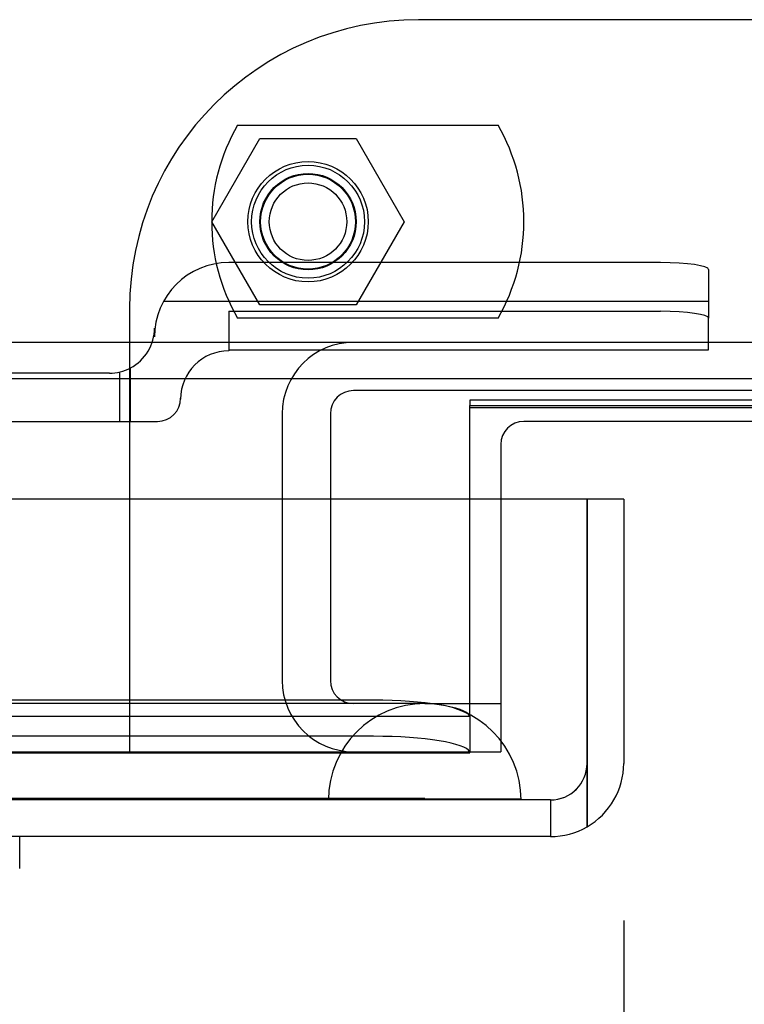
# Model space of a CAD drawing. Header units: inches. Extents: x 1 to 299, y -2 to 199.
# Tile 42 of 57: x 88.1 to 89.98, y 160.97 to 163.52. Entities that reach past the tile are written whole.
import ezdxf
from ezdxf.enums import TextEntityAlignment as Align
from ezdxf.lldxf.tags import DXFTag

# ---------------------------------------------------------------- set-up
doc = ezdxf.new("R2010")
doc.units = ezdxf.units.IN
doc.header["$MEASUREMENT"] = 0
for name, color, linetype in [('COM70098', 7, 'Continuous'), ('COM70220', 7, 'Continuous'), ('COM70739-8', 7, 'Continuous'), ('COM70838', 7, 'Continuous'), ('COM71195-5', 7, 'Continuous'), ('COM71298-1', 7, 'Continuous'), ('COM71299-1', 7, 'Continuous'), ('Default', 7, 'Continuous'), ('GSK87756', 7, 'Continuous'), ('HAN13068', 7, 'Continuous'), ('NTS86070', 7, 'Continuous'), ('SCC180005', 7, 'Continuous')]:
    doc.layers.add(name, color=color, linetype=linetype)
doc.styles.add('SEACAD_Times_New_Roman', font='times.ttf')
tags = doc.linetypes.add('HIDDEN2', pattern=[0.1875, 0.125, -0.0625]).pattern_tags.tags
tags[6:7] = [DXFTag(74, 4), DXFTag(75, 0), DXFTag(340, '0'), DXFTag(46, 0.0), DXFTag(50, 0.0), DXFTag(44, 0.0), DXFTag(45, 0.0)]
tags[4:5] = [DXFTag(74, 4), DXFTag(75, 0), DXFTag(340, '0'), DXFTag(46, 0.0), DXFTag(50, 0.0), DXFTag(44, 0.0), DXFTag(45, 0.0)]
doc.dimstyles.new('HAMMOND_(STH_-_300x200)', dxfattribs={"dimtxt": 1.5, "dimasz": 1.875, "dimexe": 0.75, "dimexo": 0.75, "dimgap": 0.375, "dimtad": 0, "dimtih": 1, "dimtoh": 1, "dimzin": 0, "dimdsep": 46, "dimtxsty": 'SEACAD_Times_New_Roman', "dimblk1": '_SE_FILLED', "dimblk2": '_SE_FILLED', "dimsah": 1, "dimcen": 0.75, "dimadec": 0, "dimazin": 0, "dimtfac": 0.8, "dimtofl": 0, "dimtmove": 0, "dimatfit": 3, "dimfxl": 1, "dimtolj": 1, "dimtzin": 0, "dimarcsym": 0})

# ---------------------------------------------------------------- blocks, each defined once
blk = doc.blocks.new('SE3')
at = {"layer": 'COM70098', "color": 7, "linetype": 'HIDDEN2'}
for p, q in [((92.6345, 163.5241), (89.1345, 163.5241)), ((88.3845, 162.7741), (88.3845, 161.6251)), ((89.3475, 162.2801), (89.3475, 161.6251)), ((88.3845, 161.6251), (89.3475, 161.6251))]:
    blk.add_line(p, q, dxfattribs=at)
at = {"layer": 'COM70098', "color": 7, "linetype": 'Continuous'}
for p, q in [((92.3615, 162.4821), (89.4075, 162.4821)), ((89.3475, 162.4221), (89.3475, 162.2801))]:
    blk.add_line(p, q, dxfattribs=at)
at = {"layer": 'COM70098', "color": 7, "linetype": 'HIDDEN2'}
blk.add_circle((88.8475, 163.0001), 0.1562, dxfattribs=at)
blk.add_arc((89.1345, 162.7741), 0.75, 90, 180, dxfattribs=at)
at = {"layer": 'COM70098', "color": 7, "linetype": 'Continuous'}
blk.add_arc((89.4075, 162.4221), 0.06, 90, 180, dxfattribs=at)
at = {"layer": 'COM70220', "color": 7, "linetype": 'HIDDEN2'}
for p, q in [((88.9005, 161.7501), (68.4325, 161.7501)), ((89.1505, 161.7501), (88.9005, 161.7501)), ((88.9005, 161.5041), (68.4325, 161.5041)), ((88.9005, 161.5021), (68.4325, 161.5021)), ((88.9005, 161.5011), (68.4325, 161.5011)), ((89.1505, 161.5041), (88.9005, 161.5041)), ((89.3995, 161.5021), (88.9005, 161.5021)), ((89.3995, 161.5011), (88.9005, 161.5011)), ((88.9015, 161.5021), (89.1505, 161.5041)), ((88.9015, 161.5011), (88.9015, 161.5021)), ((89.1505, 161.5041), (89.3995, 161.5021)), ((89.3995, 161.5021), (89.3995, 161.5011))]:
    blk.add_line(p, q, dxfattribs=at)
blk.add_arc((89.1505, 161.5001), 0.25, 0, 180, dxfattribs=at)
at = {"layer": 'COM70739-8', "color": 7, "linetype": 'HIDDEN2'}
for p, q in [((92.8035, 162.5621), (88.9655, 162.5621)), ((88.7805, 162.5021), (88.7805, 161.8101)), ((88.9055, 162.5021), (88.9055, 161.8101)), ((89.1505, 161.7501), (89.3475, 161.7501))]:
    blk.add_line(p, q, dxfattribs=at)
for centre, radius, start, end in [((88.9655, 162.5021), 0.185, 90, 180), ((88.9655, 162.5021), 0.06, 90, 180), ((88.9655, 161.8101), 0.185, 180, 270), ((88.9655, 161.8101), 0.06, 180, 270)]:
    blk.add_arc(centre, radius, start, end, dxfattribs=at)
at = {"layer": 'COM70838', "color": 7, "linetype": 'HIDDEN2'}
for p, q in [((89.762, 162.894), (88.642, 162.894)), ((89.887, 162.8758), (89.887, 162.7495)), ((88.4729, 162.794), (89.887, 162.794)), ((88.642, 162.7676), (89.762, 162.7676)), ((88.642, 162.7676), (88.642, 162.6651)), ((89.887, 162.6676), (89.887, 162.7495)), ((88.449, 162.701), (88.449, 162.7241)), ((88.642, 162.6676), (89.887, 162.6676)), ((88.387, 162.4821), (88.387, 162.6208)), ((88.332, 162.6071), (87.6736, 162.6071)), ((88.3594, 162.4821), (88.3594, 162.6103)), ((88.517, 162.5421), (88.517, 162.5401)), ((87.6736, 162.4821), (88.387, 162.4821)), ((88.387, 162.4821), (88.457, 162.4821))]:
    blk.add_line(p, q, dxfattribs=at)
for centre, radius, start, end in [((88.642, 162.701), 0.193, 90, 180), ((88.332, 162.7241), 0.117, 298.0398, 0), ((88.642, 162.5401), 0.125, 90, 180), ((88.332, 162.7241), 0.117, 270, 298.0398), ((88.457, 162.5421), 0.06, 270, 0)]:
    blk.add_arc(centre, radius, start, end, dxfattribs=at)
for centre, major_axis, start_param, end_param in [((89.762, 162.8758), (-0.125, 0), 3.141593, 4.712389), ((89.762, 162.7495), (0.125, 0), 0, 1.570796)]:
    blk.add_ellipse(centre, major_axis=major_axis, ratio=0.145455, start_param=start_param, end_param=end_param, dxfattribs=at)
at = {"layer": 'COM71195-5', "color": 7, "linetype": 'Continuous'}
for p, q in [((89.5714, 162.2801), (67.7616, 162.2801)), ((89.5714, 161.5951), (89.5714, 162.2801)), ((89.6665, 162.2801), (89.5715, 162.2801)), ((89.5715, 162.2801), (89.5715, 161.5951)), ((89.6665, 162.2801), (89.6665, 161.5951)), ((89.5714, 161.5951), (89.5714, 161.4305)), ((89.5715, 161.4305), (89.5715, 161.5951)), ((89.4765, 161.4051), (67.8565, 161.4051))]:
    blk.add_line(p, q, dxfattribs=at)
at = {"layer": 'COM71195-5', "color": 7, "linetype": 'HIDDEN2'}
for q in [(67.8565, 161.5001), (89.4765, 161.4051)]:
    blk.add_line((89.4765, 161.5001), q, dxfattribs=at)
blk.add_arc((89.4765, 161.5951), 0.095, 270, 0, dxfattribs=at)
at = {"layer": 'COM71195-5', "color": 7, "linetype": 'Continuous'}
for start, end in [(300, 0), (270, 300)]:
    blk.add_arc((89.4765, 161.5951), 0.19, start, end, dxfattribs=at)
at = {"layer": 'COM71195-5', "color": 7, "linetype": 'HIDDEN2'}
blk.add_ellipse((89.4765, 161.5951), major_axis=(0, 0.095), ratio=0.999171, start_param=3.141593, end_param=4.712389, dxfattribs=at)
at = {"layer": 'COM71195-5', "color": 7, "linetype": 'Continuous'}
blk.add_ellipse((89.4765, 161.5951), major_axis=(0, 0.19), ratio=0.999171, start_param=3.141593, end_param=3.665191, dxfattribs=at)
at = {"layer": 'COM71298-1', "color": 7, "linetype": 'HIDDEN2'}
for p, q in [((114.8195, 162.6871), (66.9495, 162.6871)), ((89.2675, 161.7657), (89.2675, 162.2801)), ((89.0175, 161.7588), (68.4795, 161.7588)), ((89.2675, 161.7187), (89.2675, 161.7657)), ((68.2298, 161.7177), (89.2672, 161.7177)), ((89.2669, 161.7185), (89.2672, 161.7186)), ((89.2675, 161.7187), (89.2675, 161.6229)), ((89.0175, 161.6653), (68.4795, 161.6653)), ((68.2295, 161.6227), (89.2675, 161.6227)), ((89.2675, 161.6229), (89.2669, 161.6249)), ((89.2675, 161.6227), (89.2675, 161.6229))]:
    blk.add_line(p, q, dxfattribs=at)
at = {"layer": 'COM71298-1', "color": 7, "linetype": 'Continuous'}
for p, q in [((114.8195, 162.5921), (66.9495, 162.5921)), ((89.2675, 162.2801), (89.2675, 162.5232)), ((89.2675, 162.5232), (92.5015, 162.5232))]:
    blk.add_line(p, q, dxfattribs=at)
at = {"layer": 'COM71298-1', "color": 7, "linetype": 'HIDDEN2'}
for centre in [(89.0175, 161.7154), (89.0175, 161.6219)]:
    blk.add_ellipse(centre, major_axis=(0.25, 0), ratio=0.173648, start_param=0.070105, end_param=1.570796, dxfattribs=at)
at = {"layer": 'COM71299-1', "color": 7, "linetype": 'HIDDEN2'}
for p, q in [((89.2675, 162.5368), (89.2675, 162.5232)), ((92.5015, 162.5368), (89.2675, 162.5368)), ((92.5015, 162.5169), (89.2675, 162.5169)), ((68.2295, 161.6251), (88.3845, 161.6251))]:
    blk.add_line(p, q, dxfattribs=at)
at = {"layer": 'GSK87756', "color": 7, "linetype": 'HIDDEN2'}
blk.add_circle((88.8475, 163.0001), 0.125, dxfattribs=at)
at = {"layer": 'HAN13068', "color": 7, "linetype": 'Continuous'}
blk.add_line((88.0994, 161.3221), (88.0994, 161.4051), dxfattribs=at)
at = {"layer": 'NTS86070', "color": 7, "linetype": 'HIDDEN2'}
for p, q in [((88.6645, 163.2501), (89.3405, 163.2501)), ((89.3405, 162.7501), (88.6645, 162.7501))]:
    blk.add_line(p, q, dxfattribs=at)
for radius in [0.1465, 0.125, 0.1005]:
    blk.add_circle((88.8475, 163.0001), radius, dxfattribs=at)
for centre, start, end in [((89.0975, 163.0001), 150, 210), ((88.9075, 163.0001), 330, 30)]:
    blk.add_arc(centre, 0.5, start, end, dxfattribs=at)
at = {"layer": 'SCC180005', "color": 7, "linetype": 'HIDDEN2'}
for p, q in [((88.5981, 163.0001), (88.7228, 163.2161)), ((88.7228, 163.2161), (88.9722, 163.2161)), ((88.9722, 163.2161), (89.0969, 163.0001)), ((88.7228, 162.7841), (88.5981, 163.0001)), ((89.0969, 163.0001), (88.9722, 162.7841)), ((88.9722, 162.7841), (88.7228, 162.7841))]:
    blk.add_line(p, q, dxfattribs=at)
blk.add_circle((88.8475, 163.0001), 0.123, dxfattribs=at)
blk = doc.blocks.new('DMBLK8')
at = {"layer": 'Default', "linetype": 'Continuous', "transparency": 16777216}
for points in [[(69.5415, 156.6056), (69.5415, 157.2306), (67.6665, 156.9181)], [(87.7915, 156.6056), (89.6665, 156.9181), (87.7915, 157.2306)]]:
    blk.add_hatch(color=7, dxfattribs=at).paths.add_polyline_path(points)
at = {"layer": 'Default', "color": 7, "linetype": 'Continuous', "transparency": 16777216}
for p, q in [((89.6665, 161.1876), (89.6665, 156.1681)), ((67.6665, 161.1351), (67.6665, 156.1681)), ((67.6665, 156.9181), (75.5823, 156.9181)), ((81.7508, 156.9181), (89.6665, 156.9181))]:
    blk.add_line(p, q, dxfattribs=at)
at = {"layer": 'Default', "color": 7, "linetype": 'Continuous', "transparency": 16777216, "style": 'SEACAD_Times_New_Roman'}
for s, p in [('22.00', (76.1073, 157.6681)), ('DOO', (76.2672, 155.4181))]:
    blk.add_text(s, height=1.5, dxfattribs=at).set_placement(p, align=Align.TOP_LEFT)
blk = doc.blocks.new('_SE_FILLED')
at = {"color": 0}
blk.add_line((0, 0), (-1, 0), dxfattribs=at)
blk.add_solid([(0, 0), (-1, -0.1665), (-1, 0.1665), (0, 0)], dxfattribs=at)

msp = doc.modelspace()

# ---------------------------------------------------------------- block references
at = {"layer": 'Default'}
msp.add_blockref('SE3', (0, 0), dxfattribs=at)

# ---------------------------------------------------------------- dimensions: what is measured, and where the dimension line sits
at = {"layer": 'Default', "color": 7, "linetype": 'Continuous'}
dim = msp.add_linear_dim(base=(67.6665, 156.9181), p1=(67.6665, 161.8851), p2=(89.6665, 161.9376), angle=0.1367, text='\\A1;<>\\PDOO', dimstyle='HAMMOND_(STH_-_300x200)', dxfattribs=at)
dim.commit()
dim.dimension.update_dxf_attribs({"geometry": 'DMBLK8', "text_midpoint": (78.6665, 156.9181), "dimtype": 161})

doc.saveas('drawing.dxf')
